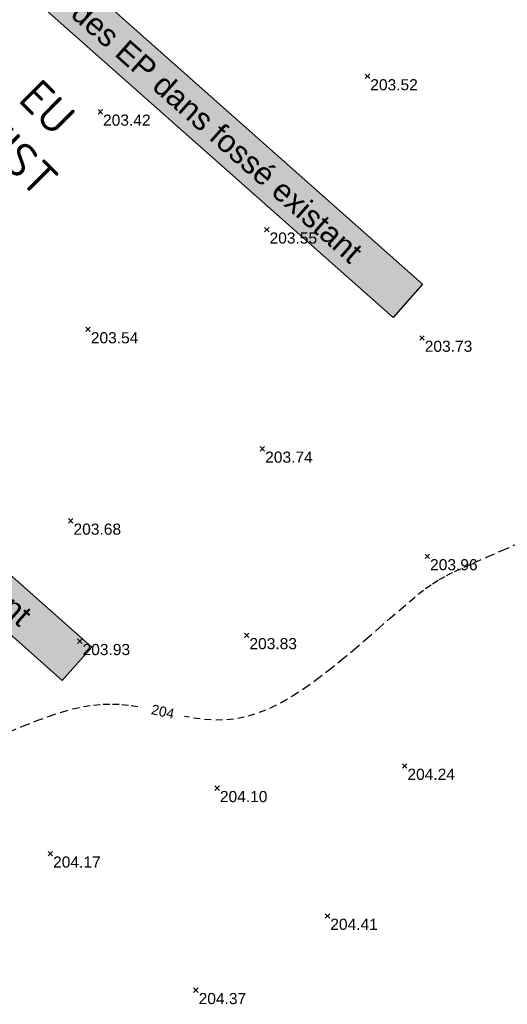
# Model space of a CAD drawing. Extents: x 1616800 to 1632437, y 2248456 to 2251974.
# Tile 33 of 256: x 1618000 to 1618044, y 2251336 to 2251424. Entities that reach past the tile are written whole.
import ezdxf
from ezdxf.enums import TextEntityAlignment as Align

# ---------------------------------------------------------------- set-up
doc = ezdxf.new("R2010")
doc.units = 0
doc.header["$LTSCALE"] = 2
doc.header["$PDMODE"] = 3
doc.header["$PDSIZE"] = 0.2
doc.linetypes.add('CONTINU', pattern=[0])
doc.linetypes.add('FOSSE', pattern=[0.5, 0.3, -0.2])
doc.layers.get('0').update_dxf_attribs({"linetype": 'CONTINUOUS'})
for name, color, linetype in [('02-PAP-EP TEXTE POUR 2000°', 3, 'CONTINUOUS'), ('X-PTS TOPO-TEXTE TOPOALT', 8, 'CONTINUOUS'), ('X-PTS TOPO-TOPOPOINT', 8, 'CONTINUOUS'), ('Y-FDP TOPO-CN_1_00', 8, 'FOSSE'), ('Y-FDP TOPO-CN_Cotation', 8, 'CONTINUOUS'), ('Y-FDP TOPO-CN_Cotation Cache des textes', 8, 'CONTINUOUS'), ('Y-RESEAU EXISTANT FDP-TOP_VANNE_SYMB', 36, 'CONTINUOUS')]:
    doc.layers.add(name, color=color, linetype=linetype)
doc.styles.add('Arial 1.5', font='arial.ttf', dxfattribs={"width": 0.99, "height": 0.75})
doc.styles.add('PAPYRUSJR', font='isocpeur.ttf')
doc.styles.get("Standard").update_dxf_attribs({"font": 'arial.ttf'})
doc.linetypes.add('EAUX_USÉES', pattern='A,20,-1,["EU",Standard,S=1,R=0,X=0,Y=-0.5],-2.5', length=23.5)

# ---------------------------------------------------------------- blocks, each defined once
blk = doc.blocks.new('TCPOINT')
at = {"color": 0}
blk.add_point((0, 0), dxfattribs=at)
at = {"layer": 'X-PTS TOPO-TEXTE TOPOALT'}
blk.add_attdef('ALT', text='', height=0.75, dxfattribs=at).set_placement((0.25, -0.25), align=Align.TOP_LEFT)
blk = doc.blocks.new('zt_cache')
blk.add_wipeout([(0, 0), (1, 0), (1, 1), (0, 1)])
blk = doc.blocks.new('ETIQEP')
at = {"true_color": 0xffffff}
h = blk.add_hatch(color=7, dxfattribs=at)
edge = h.paths.add_edge_path()
edge.add_arc((0, 0), 2.26, 0, 360)
at = {"ltscale": 0.02, "flags": 128}
for points in [[(-2.195, 0.539), (2.195, 0.539)], [(-2.181, -0.591), (2.181, -0.591)]]:
    blk.add_lwpolyline(points, dxfattribs=at)
at = {"ltscale": 0.02}
for radius in [2.36, 2.26]:
    blk.add_circle((0, 0), radius, dxfattribs=at)
at = {"color": 0, "ltscale": 0.02, "insert": (-0.981, 5.279), "char_height": 1, "width": 2.02573, "attachment_point": 1, "style": 'PAPYRUSJR'}
blk.add_mtext('\\pi0.36286;EU \\P\\pi-0.63714;EXIST', dxfattribs=at)
at = {"color": 0, "ltscale": 0.02, "style": 'PAPYRUSJR'}
for tag, p in [('TAMP', (0, 1.231)), ('FE', (0, -0.026))]:
    blk.add_attdef(tag, text='', height=0.6, dxfattribs=at).set_placement(p, align=Align.MIDDLE_CENTER)
at = {"color": 0, "linetype": 'CONTINU', "style": 'PAPYRUSJR'}
blk.add_attdef('PROF', text='', height=0.6, dxfattribs=at).set_placement((0, -1.156), align=Align.MIDDLE_CENTER)

msp = doc.modelspace()

# ---------------------------------------------------------------- linework, layer by layer
at = {"layer": 'Y-FDP TOPO-CN_1_00', "linetype": 'FOSSE'}
msp.add_lwpolyline([(1617998.9501, 2251360.3081), (1618000.1544, 2251360.8116), (1618001.342, 2251361.2771), (1618002.4915, 2251361.6922), (1618003.5818, 2251362.0446), (1618004.5976, 2251362.3245), (1618005.5477, 2251362.5332), (1618006.4468, 2251362.6745), (1618007.3096, 2251362.7524), (1618008.1508, 2251362.7708), (1618008.9851, 2251362.7335), (1618009.8273, 2251362.6445), (1618010.6922, 2251362.5077), (1618011.5908, 2251362.3293), (1618012.5208, 2251362.1251), (1618013.4761, 2251361.9132), (1618014.4507, 2251361.7117), (1618015.4387, 2251361.5388), (1618016.4339, 2251361.4125), (1618017.4305, 2251361.3509), (1618018.4224, 2251361.3723), (1618019.4057, 2251361.4913), (1618020.3846, 2251361.7093), (1618021.3652, 2251362.0246), (1618022.3537, 2251362.4351), (1618023.3564, 2251362.939), (1618024.3795, 2251363.5343), (1618025.4292, 2251364.2191), (1618026.5117, 2251364.9916), (1618027.6289, 2251365.8457), (1618028.7655, 2251366.7594), (1618029.9019, 2251367.7063), (1618031.0187, 2251368.6602), (1618032.0962, 2251369.595), (1618033.1148, 2251370.4845), (1618034.0549, 2251371.3023), (1618034.8971, 2251372.0222), (1618035.6314, 2251372.6268), (1618036.2869, 2251373.1326), (1618036.9026, 2251373.565), (1618037.5173, 2251373.9494), (1618038.1698, 2251374.311), (1618038.899, 2251374.6753), (1618039.7437, 2251375.0675), (1618040.7428, 2251375.513), (1618041.9202, 2251376.0294), (1618043.2395, 2251376.6034), (1618044.6496, 2251377.2138)], dxfattribs=at)

# ---------------------------------------------------------------- block references
at = {"layer": 'X-PTS TOPO-TOPOPOINT'}
ref = msp.add_blockref('TCPOINT', (1618031.0686, 2251419.154, 203.52), dxfattribs=at)
ref.add_attrib('ALT', '203.52', dxfattribs={"layer": 'X-PTS TOPO-TEXTE TOPOALT', "height": 1, "rotation": 0}).set_placement((1618031.3186, 2251418.904, 203.52), align=Align.TOP_LEFT)
ref = msp.add_blockref('TCPOINT', (1618007.0516, 2251415.974, 203.42), dxfattribs=at)
ref.add_attrib('ALT', '203.42', dxfattribs={"layer": 'X-PTS TOPO-TEXTE TOPOALT', "height": 1, "rotation": 0}).set_placement((1618007.3016, 2251415.724, 203.42), align=Align.TOP_LEFT)
ref = msp.add_blockref('TCPOINT', (1618022.0166, 2251405.383, 203.55), dxfattribs=at)
ref.add_attrib('ALT', '203.55', dxfattribs={"layer": 'X-PTS TOPO-TEXTE TOPOALT', "height": 1, "rotation": 360}).set_placement((1618022.2666, 2251405.133, 203.55), align=Align.TOP_LEFT)
ref = msp.add_blockref('TCPOINT', (1618005.9546, 2251396.424, 203.54), dxfattribs=at)
ref.add_attrib('ALT', '203.54', dxfattribs={"layer": 'X-PTS TOPO-TEXTE TOPOALT', "height": 1, "rotation": 0}).set_placement((1618006.2046, 2251396.174, 203.54), align=Align.TOP_LEFT)
ref = msp.add_blockref('TCPOINT', (1618035.9636, 2251395.659, 203.73), dxfattribs=at)
ref.add_attrib('ALT', '203.73', dxfattribs={"layer": 'X-PTS TOPO-TEXTE TOPOALT', "height": 1, "rotation": 0}).set_placement((1618036.2136, 2251395.409, 203.73), align=Align.TOP_LEFT)
ref = msp.add_blockref('TCPOINT', (1618021.6226, 2251385.699, 203.74), dxfattribs=at)
ref.add_attrib('ALT', '203.74', dxfattribs={"layer": 'X-PTS TOPO-TEXTE TOPOALT', "height": 1, "rotation": 0}).set_placement((1618021.8726, 2251385.449, 203.74), align=Align.TOP_LEFT)
ref = msp.add_blockref('TCPOINT', (1618004.3996, 2251379.229, 203.68), dxfattribs=at)
ref.add_attrib('ALT', '203.68', dxfattribs={"layer": 'X-PTS TOPO-TEXTE TOPOALT', "height": 1, "rotation": 0}).set_placement((1618004.6496, 2251378.979, 203.68), align=Align.TOP_LEFT)
ref = msp.add_blockref('TCPOINT', (1618036.4416, 2251376.035, 203.96), dxfattribs=at)
ref.add_attrib('ALT', '203.96', dxfattribs={"layer": 'X-PTS TOPO-TEXTE TOPOALT', "height": 1, "rotation": 0}).set_placement((1618036.6916, 2251375.785, 203.96), align=Align.TOP_LEFT)
ref = msp.add_blockref('TCPOINT', (1618005.2126, 2251368.414, 203.93), dxfattribs=at)
ref.add_attrib('ALT', '203.93', dxfattribs={"layer": 'X-PTS TOPO-TEXTE TOPOALT', "height": 1, "rotation": 360}).set_placement((1618005.4626, 2251368.164, 203.93), align=Align.TOP_LEFT)
ref = msp.add_blockref('TCPOINT', (1618020.2066, 2251368.943, 203.83), dxfattribs=at)
ref.add_attrib('ALT', '203.83', dxfattribs={"layer": 'X-PTS TOPO-TEXTE TOPOALT', "height": 1}).set_placement((1618020.4566, 2251368.693, 203.83), align=Align.TOP_LEFT)
ref = msp.add_blockref('TCPOINT', (1618034.4096, 2251357.208, 204.24), dxfattribs=at)
ref.add_attrib('ALT', '204.24', dxfattribs={"layer": 'X-PTS TOPO-TEXTE TOPOALT', "height": 1}).set_placement((1618034.6596, 2251356.958, 204.24), align=Align.TOP_LEFT)
ref = msp.add_blockref('TCPOINT', (1618017.5536, 2251355.208, 204.1), dxfattribs=at)
ref.add_attrib('ALT', '204.10', dxfattribs={"layer": 'X-PTS TOPO-TEXTE TOPOALT', "height": 1, "rotation": 0}).set_placement((1618017.8036, 2251354.958, 204.1), align=Align.TOP_LEFT)
ref = msp.add_blockref('TCPOINT', (1618002.5636, 2251349.324, 204.17), dxfattribs=at)
ref.add_attrib('ALT', '204.17', dxfattribs={"layer": 'X-PTS TOPO-TEXTE TOPOALT', "height": 1, "rotation": 360}).set_placement((1618002.8136, 2251349.074, 204.17), align=Align.TOP_LEFT)
ref = msp.add_blockref('TCPOINT', (1618027.4726, 2251343.731, 204.41), dxfattribs=at)
ref.add_attrib('ALT', '204.41', dxfattribs={"layer": 'X-PTS TOPO-TEXTE TOPOALT', "height": 1}).set_placement((1618027.7226, 2251343.481, 204.41), align=Align.TOP_LEFT)
ref = msp.add_blockref('TCPOINT', (1618015.6426, 2251337.06, 204.37), dxfattribs=at)
ref.add_attrib('ALT', '204.37', dxfattribs={"layer": 'X-PTS TOPO-TEXTE TOPOALT', "height": 1, "rotation": 0}).set_placement((1618015.8926, 2251336.81, 204.37), align=Align.TOP_LEFT)
at = {"layer": 'Y-RESEAU EXISTANT FDP-TOP_VANNE_SYMB', "linetype": 'EAUX_USÉES'}
ref = msp.add_blockref('ETIQEP', (1617991.7928, 2251406.5985), dxfattribs=dict(at, xscale=3, yscale=3, zscale=3, rotation=315))
ref.add_attrib('TAMP', '203.41', dxfattribs={"layer": '0', "color": 0, "ltscale": 0.02, "height": 2.1, "rotation": 315, "style": 'PAPYRUSJR'}).set_placement((1617994.4043, 2251409.21), align=Align.MIDDLE_CENTER)
ref.add_attrib('FE', '200.61', dxfattribs={"layer": '0', "color": 0, "ltscale": 0.02, "height": 2.1, "rotation": 315, "style": 'PAPYRUSJR'}).set_placement((1617991.7368, 2251406.5425), align=Align.MIDDLE_CENTER)
ref.add_attrib('PROF', '2.80', dxfattribs={"layer": '0', "color": 0, "linetype": 'CONTINU', "height": 2.1, "rotation": 315, "style": 'PAPYRUSJR'}).set_placement((1617989.3401, 2251404.1458), align=Align.MIDDLE_CENTER)

# ---------------------------------------------------------------- texts
at = {"layer": '02-PAP-EP TEXTE POUR 2000°', "char_height": 2, "attachment_point": 1, "rotation": 318.437139, "bg_fill": 17, "box_fill_scale": 1.5, "bg_fill_color": 255, "bg_fill_transparency": 0}
for insert in [(1618000.1517, 2251430.9381, 199.9526), (1617970.4331, 2251398.332, 199.9526)]:
    msp.add_mtext_dynamic_manual_height_columns('Rejet des EP dans fossé existant', width=46.043587, gutter_width=12.5, heights=[0], dxfattribs=dict(at, insert=insert))

# ---------------------------------------------------------------- next in the draw order: block references
at = {"layer": 'Y-FDP TOPO-CN_Cotation Cache des textes', "xscale": 3.980135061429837, "yscale": 2.919031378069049, "rotation": 347.4936558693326}
msp.add_blockref('zt_cache', (1618010.4033, 2251361.0938), dxfattribs=at)

# ---------------------------------------------------------------- next in the draw order: texts
at = {"layer": 'Y-FDP TOPO-CN_Cotation', "style": 'Arial 1.5', "oblique": 360, "width": 0.99}
msp.add_text('204', height=0.9, rotation=347.493656, dxfattribs=at).set_placement((1618012.675, 2251362.0909, 204), align=Align.MIDDLE_CENTER)

doc.saveas('drawing.dxf')
